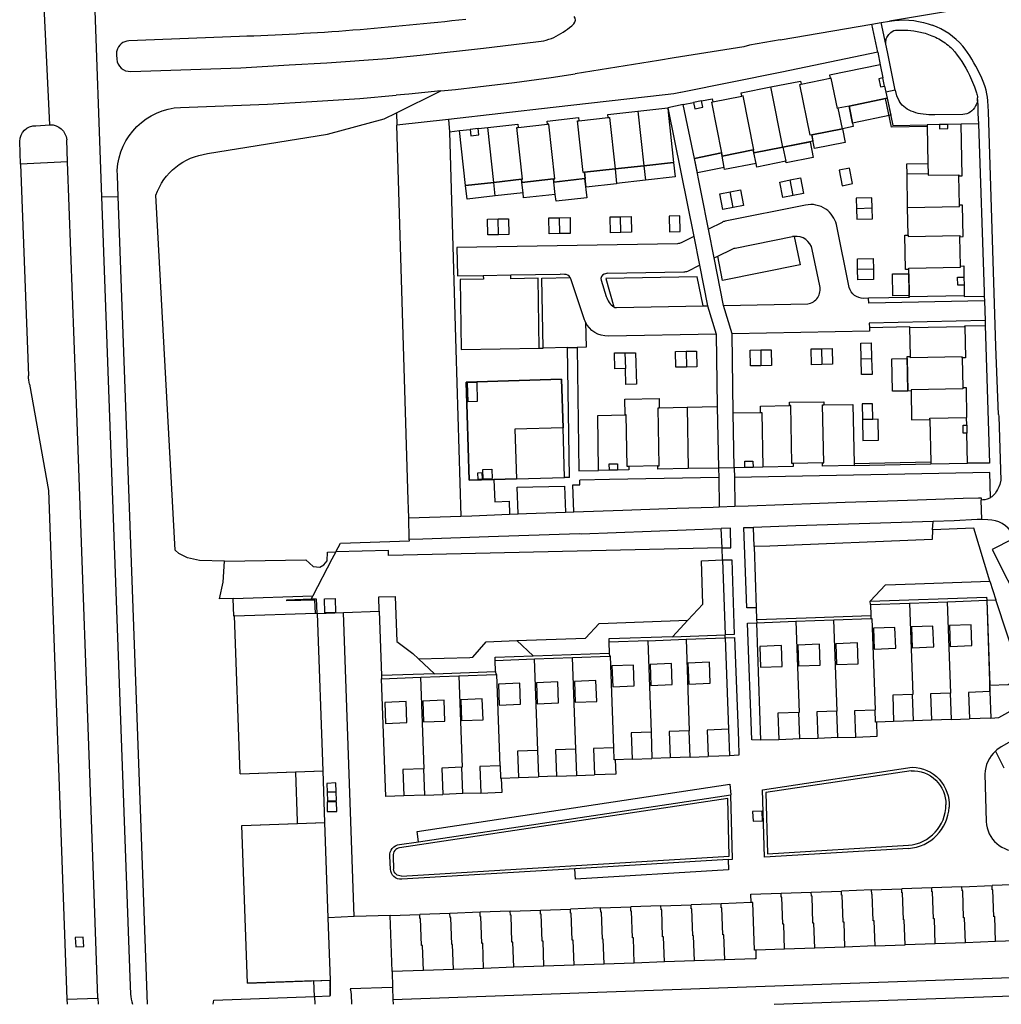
# Model space of a CAD drawing. Header units: metres. Extents: x 256351 to 256908, y 533292 to 533854.
# Tile 4 of 15: x 256537 to 256724, y 533293 to 533480. Entities that reach past the tile are written whole.
import ezdxf

# ---------------------------------------------------------------- set-up
doc = ezdxf.new("R2010")
doc.units = ezdxf.units.M
doc.header["$LTSCALE"] = 0.5
for name, color, linetype in [('G_BAGPAND', 1, 'Continuous'), ('G_BTD', 84, 'Continuous'), ('G_GBIP1', 8, 'Continuous'), ('G_OBW', 30, 'Continuous'), ('G_OTD', 8, 'Continuous'), ('G_OWG', 9, 'Continuous'), ('G_PND', 1, 'Continuous'), ('G_SHD', 12, 'Continuous'), ('G_WGD', 8, 'Continuous'), ('L_SHD', 12, 'RASTER')]:
    doc.layers.add(name, color=color, linetype=linetype)
doc.linetypes.add('RASTER', pattern='A,4,-1,[4,TOPOCAD.SHX,S=0.5,R=0,X=-0.5,Y=0],-1', length=6)

msp = doc.modelspace()

# ---------------------------------------------------------------- linework, layer by layer
at = {"layer": 'G_BAGPAND'}
for points in [[(256701.505, 533467.12), (256701.186, 533468.645)], [(256666.774, 533464.294), (256665.253, 533463.988)], [(256713.48, 533459.85), (256711.911, 533459.821)], [(256624.408, 533459.043), (256622.877, 533458.875)], [(256716.556, 533430.891), (256716.585, 533429.344)], [(256631.654, 533392.617), (256627.395, 533392.485), (256622.689, 533392.34), (256622.116, 533410.969), (256640.238, 533411.524), (256640.535, 533402.268)], [(256717.085, 533402.814), (256717.113, 533401.276)], [(256676.547, 533394.781), (256674.997, 533394.751)], [(256650.855, 533394.286), (256649.305, 533394.256)], [(256720.872, 533369.571), (256721.489, 533352.247)], [(256579.237, 533336.687), (256594.985, 533337.247)], [(256579.582, 533326.875), (256595.328, 533327.427)], [(256580.662, 533296.972), (256596.247, 533297.518)]]:
    msp.add_lwpolyline(points, dxfattribs=at)
at = {"layer": 'G_BTD'}
for points in [[(256573.046, 533454.299), (256595.822, 533457.978), (256606.597, 533460.883), (256608.916, 533462.03)], [(256611.12, 533388.577), (256608.986, 533459.705)], [(256618.975, 533458.45), (256620.186, 533417.121)], [(256576.293, 533376.994), (256571.554, 533377.148), (256569.236, 533377.612), (256567.635, 533378.434), (256566.945, 533379.102), (256563.239, 533446.423)], [(256620.186, 533417.121), (256621.111, 533385.537)], [(256636.001, 533417.428), (256636.718, 533417.413)], [(256611.169, 533386.94), (256611.12, 533388.577)], [(256611.22, 533385.24), (256611.169, 533386.94)], [(256670.657, 533379.518), (256670.526, 533383.179)], [(256676.729, 533379.756), (256676.601, 533383.403)], [(256710.61, 533382.931), (256710.69, 533384.542)], [(256721.434, 533373.224), (256718.43, 533383.257), (256710.61, 533382.931)], [(256710.61, 533382.931), (256710.519, 533381.078), (256679.738, 533379.873), (256676.729, 533379.756)], [(256597.408, 533378.773), (256598.273, 533380.412), (256611.352, 533380.853), (256611.343, 533381.153)], [(256670.657, 533379.518), (256607.415, 533378.062), (256607.393, 533379.003), (256597.408, 533378.773)], [(256676.729, 533379.756), (256677.137, 533368.174)], [(256576.293, 533376.994), (256591.684, 533377.273), (256593.095, 533376.004), (256594.372, 533375.844), (256595.11, 533376.298), (256595.735, 533377.037), (256595.798, 533378.736), (256597.408, 533378.773)], [(256597.408, 533378.773), (256596.665, 533377.366), (256593.012, 533370.446)], [(256577.909, 533369.913), (256575.347, 533369.823), (256576.03, 533373.042), (256576.293, 533376.994)], [(256664.169, 533365.778), (256667.043, 533368.865), (256666.75, 533377.051), (256670.739, 533377.22)], [(256670.739, 533377.22), (256671.247, 533363.029)], [(256698.774, 533369.414), (256701.665, 533372.519), (256707.312, 533372.72), (256721.434, 533373.224)], [(256721.434, 533373.224), (256722.607, 533369.663), (256722.616, 533369.634)], [(256577.909, 533369.913), (256593.012, 533370.446)], [(256593.012, 533370.446), (256592.691, 533369.839)], [(256605.609, 533367.543), (256605.557, 533370.203), (256608.655, 533370.314), (256608.96, 533361.778), (256611.981, 533359.514), (256613.101, 533358.471)], [(256698.774, 533369.414), (256720.85, 533370.201), (256720.872, 533369.571)], [(256578.189, 533366.598), (256578.028, 533366.592), (256577.909, 533369.913)], [(256698.808, 533368.793), (256698.774, 533369.414)], [(256720.872, 533369.571), (256722.616, 533369.634)], [(256721.446, 533353.45), (256724.945, 533353.575), (256727.379, 533355.154), (256726.83, 533356.84), (256722.616, 533369.634)], [(256677.216, 533365.943), (256686.616, 533366.278), (256698.882, 533366.715)], [(256631.76, 533361.921), (256644.773, 533362.385), (256647.376, 533365.18), (256664.169, 533365.778)], [(256664.169, 533365.778), (256661.278, 533362.673)], [(256661.278, 533362.673), (256649.178, 533362.242), (256649.199, 533361.648)], [(256661.278, 533362.673), (256671.247, 533363.029)], [(256613.101, 533358.471), (256622.835, 533358.748), (256623.402, 533358.764), (256625.905, 533361.713), (256631.76, 533361.921)], [(256631.76, 533361.921), (256634.865, 533359.03)], [(256627.649, 533358.176), (256627.628, 533358.772), (256634.865, 533359.03)], [(256634.865, 533359.03), (256649.269, 533359.543)], [(256613.101, 533358.471), (256616.12, 533355.659)], [(256616.12, 533355.659), (256606.047, 533355.301)], [(256616.12, 533355.659), (256627.711, 533356.073)], [(256721.489, 533352.247), (256721.664, 533347.239)], [(256671.888, 533345.103), (256672.067, 533340.102)], [(256722.548, 533340.982), (256724.152, 533337.818)], [(256590.157, 533327.246), (256590.14, 533327.706), (256589.813, 533336.909), (256589.807, 533337.063)], [(256608.069, 533299.141), (256608.168, 533296.159)], [(256593.328, 533294.432), (256593.223, 533297.412)], [(256593.328, 533294.432), (256596.33, 533294.54), (256596.402, 533297.523)], [(256608.244, 533293.874), (256677.058, 533296.33), (256734.446, 533298.376)], [(256680.566, 533292.946), (256741.862, 533295.131), (256742.061, 533298.641)], [(256608.168, 533296.159), (256600.1, 533295.872), (256600.19, 533295.709), (256600.319, 533294.807), (256600.385, 533292.946)], [(256608.168, 533296.159), (256608.244, 533293.874)], [(256574.123, 533292.946), (256574.27, 533293.75), (256593.328, 533294.432)], [(256593.328, 533294.432), (256593.403, 533292.946)], [(256608.244, 533293.874), (256608.286, 533292.946)]]:
    msp.add_lwpolyline(points, dxfattribs=at)
msp.add_lwpolyline([(256563.239, 533446.423, -0.2799881), (256573.046, 533454.299)], format="xyb", dxfattribs=at)
at = {"layer": 'G_GBIP1'}
for points in [[(256694.754, 533463.33), (256701.982, 533464.841), (256702.657, 533461.613), (256695.429, 533460.102), (256694.754, 533463.33)], [(256687.681, 533457.85), (256693.511, 533459.015), (256694.026, 533456.44), (256688.195, 533455.275), (256687.681, 533457.85)], [(256682.224, 533455.536), (256687.361, 533456.564), (256687.964, 533453.551), (256682.827, 533452.523), (256682.764, 533452.839)], [(256665.454, 533453.402), (256670.543, 533454.42)], [(256670.543, 533454.42), (256670.661, 533453.833)], [(256670.661, 533453.833), (256676.592, 533455.02), (256676.71, 533454.433)], [(256676.71, 533454.433), (256682.224, 533455.536)], [(256677.116, 533452.402), (256676.71, 533454.433)], [(256682.224, 533455.536), (256682.764, 533452.839)], [(256655.827, 533451.986), (256661.483, 533452.606), (256661.779, 533449.909), (256656.123, 533449.289)], [(256671.06, 533451.697), (256665.998, 533450.685), (256665.454, 533453.402)], [(256671.06, 533451.697), (256670.661, 533453.833)], [(256677.116, 533452.402), (256671.138, 533451.284), (256671.06, 533451.697)], [(256682.764, 533452.839), (256677.25, 533451.736), (256677.116, 533452.402)], [(256644.553, 533450.751), (256650.36, 533451.387)], [(256650.66, 533448.645), (256650.666, 533448.596), (256644.859, 533447.96), (256644.553, 533450.751)], [(256650.36, 533451.387), (256655.827, 533451.986)], [(256650.36, 533451.387), (256650.66, 533448.645)], [(256655.827, 533451.986), (256656.123, 533449.289)], [(256627.654, 533446.268), (256622.288, 533445.681), (256622.005, 533448.26), (256627.371, 533448.848)], [(256627.371, 533448.848), (256632.63, 533449.424), (256632.695, 533448.828)], [(256627.654, 533446.268), (256627.371, 533448.848)], [(256632.695, 533448.828), (256638.712, 533449.488), (256638.775, 533448.912)], [(256632.913, 533446.844), (256632.695, 533448.828)], [(256638.775, 533448.912), (256644.6, 533449.55), (256645, 533445.898), (256639.175, 533445.26), (256639.031, 533446.573)], [(256639.031, 533446.573), (256638.775, 533448.912)], [(256656.123, 533449.289), (256656.127, 533449.244), (256650.66, 533448.645)], [(256632.913, 533446.844), (256627.654, 533446.268)], [(256639.031, 533446.573), (256633.015, 533445.913), (256632.913, 533446.844)], [(256706.099, 533431.528), (256706.171, 533427.379), (256703.074, 533427.325), (256703.003, 533431.474), (256706.099, 533431.528)], [(256705.914, 533409.268), (256702.981, 533409.215), (256702.869, 533415.385), (256705.802, 533415.439), (256705.914, 533409.268)]]:
    msp.add_lwpolyline(points, dxfattribs=at)
at = {"layer": 'G_OBW'}
msp.add_lwpolyline([(256597.262, 533369.946), (256597.357, 533367.278), (256595.328, 533367.206), (256595.234, 533369.874), (256597.262, 533369.946)], dxfattribs=at)
at = {"layer": 'G_OTD'}
msp.add_lwpolyline([(256640.535, 533402.268), (256640.238, 533411.524), (256622.116, 533410.969), (256622.689, 533392.34), (256627.395, 533392.485)], dxfattribs=at)
at = {"layer": 'G_OWG'}
for points in [[(256608.916, 533462.03), (256617.339, 533466.193)], [(256608.916, 533462.03), (256608.986, 533459.705)], [(256618.748, 533460.798), (256608.986, 533459.705)], [(256546.503, 533452.731), (256537.588, 533452.268)], [(256549.478, 533305.696), (256547.96, 533305.608), (256548.109, 533303.821), (256549.6, 533303.901), (256549.478, 533305.696)], [(256546.397, 533293.942), (256552.276, 533294.123)]]:
    msp.add_lwpolyline(points, dxfattribs=at)
at = {"layer": 'G_PND'}
for points in [[(256700.671, 533471.11), (256691.045, 533469.169), (256691.162, 533468.59)], [(256700.671, 533471.11), (256701.186, 533468.645)], [(256679.931, 533466.938), (256685.548, 533468.07), (256685.667, 533467.482)], [(256687.681, 533457.85), (256687.391, 533457.791), (256685.451, 533467.438), (256685.667, 533467.482)], [(256685.667, 533467.482), (256691.162, 533468.59)], [(256692.699, 533462.9), (256692.537, 533462.867), (256691.377, 533468.633), (256691.162, 533468.59)], [(256701.186, 533468.645), (256700.433, 533468.488), (256700.752, 533466.962), (256701.505, 533467.12)], [(256674.433, 533465.206), (256674.312, 533465.804), (256679.931, 533466.938)], [(256682.224, 533455.536), (256679.931, 533466.938)], [(256701.505, 533467.12), (256701.752, 533465.942)], [(256701.752, 533465.942), (256701.982, 533464.841)], [(256663.281, 533463.59), (256665.253, 533463.988)], [(256665.454, 533453.402), (256663.281, 533463.59)], [(256665.253, 533463.988), (256665.491, 533462.81), (256667.012, 533463.117), (256666.774, 533464.294)], [(256666.774, 533464.294), (256668.815, 533464.706), (256668.938, 533464.098)], [(256670.543, 533454.42), (256670.655, 533454.443), (256668.722, 533464.054), (256668.938, 533464.098)], [(256668.938, 533464.098), (256674.433, 533465.206)], [(256676.592, 533455.02), (256676.702, 533455.042), (256674.649, 533465.249), (256674.433, 533465.206)], [(256701.664, 533464.775), (256694.754, 533463.33)], [(256701.982, 533464.841), (256701.664, 533464.775)], [(256649.079, 533461.149), (256649.015, 533461.736), (256654.691, 533462.359)], [(256654.691, 533462.359), (256660.388, 533462.985)], [(256654.691, 533462.359), (256655.827, 533451.986)], [(256660.475, 533462.16), (256661.483, 533452.606), (256655.827, 533451.986)], [(256660.388, 533462.985), (256660.475, 533462.16)], [(256694.754, 533463.33), (256692.699, 533462.9)], [(256693.511, 533459.016), (256692.699, 533462.9)], [(256694.754, 533463.33), (256695.57, 533459.428), (256693.511, 533459.016)], [(256626.223, 533459.242), (256631.944, 533459.871), (256632.011, 533459.264)], [(256632.011, 533459.264), (256637.578, 533459.876)], [(256637.578, 533459.876), (256637.511, 533460.482), (256643.446, 533461.134), (256643.512, 533460.538)], [(256638.712, 533449.488), (256638.921, 533449.511), (256637.783, 533459.898), (256637.578, 533459.876)], [(256644.553, 533450.751), (256644.324, 533450.726), (256643.252, 533460.509), (256643.512, 533460.538)], [(256643.512, 533460.538), (256649.079, 533461.149)], [(256649.079, 533461.149), (256649.288, 533461.172), (256650.36, 533451.387)], [(256711.911, 533459.821), (256709.601, 533459.777)], [(256709.601, 533459.777), (256709.607, 533459.457)], [(256711.911, 533459.821), (256711.926, 533459.031), (256713.495, 533459.061), (256713.48, 533459.85)], [(256716.01, 533459.898), (256713.48, 533459.85)], [(256715.586, 533450.084), (256716.195, 533450.096), (256716.01, 533459.898)], [(256620.869, 533458.654), (256622.877, 533458.875)], [(256627.371, 533448.848), (256622.005, 533448.26), (256620.869, 533458.654)], [(256622.877, 533458.875), (256623.007, 533457.692), (256624.538, 533457.86), (256624.408, 533459.043)], [(256624.408, 533459.043), (256626.223, 533459.242)], [(256627.371, 533448.848), (256626.223, 533459.242)], [(256632.63, 533449.424), (256632.838, 533449.447), (256631.757, 533459.236), (256632.011, 533459.264)], [(256687.681, 533457.85), (256687.916, 533456.675), (256682.224, 533455.536)], [(256693.511, 533459.016), (256687.681, 533457.85)], [(256709.607, 533459.457), (256709.727, 533452.435)], [(256670.543, 533454.42), (256665.454, 533453.402)], [(256676.592, 533455.02), (256670.661, 533453.833), (256670.543, 533454.42)], [(256682.224, 533455.536), (256676.71, 533454.433), (256676.592, 533455.02)], [(256705.766, 533450.373), (256705.731, 533452.366), (256709.727, 533452.435)], [(256709.727, 533452.435), (256709.762, 533450.441)], [(256644.553, 533450.751), (256644.684, 533449.559), (256638.775, 533448.912), (256638.712, 533449.488)], [(256650.36, 533451.387), (256644.553, 533450.751)], [(256655.827, 533451.986), (256650.36, 533451.387)], [(256693.445, 533448.211), (256695.414, 533448.607), (256694.822, 533451.548), (256692.853, 533451.152), (256693.445, 533448.211)], [(256709.762, 533450.441), (256705.766, 533450.373)], [(256705.873, 533444.106), (256705.766, 533450.373)], [(256709.762, 533450.441), (256709.766, 533450.204), (256715.582, 533450.304), (256715.586, 533450.084)], [(256632.63, 533449.424), (256627.371, 533448.848)], [(256638.712, 533449.488), (256632.695, 533448.828), (256632.63, 533449.424)], [(256684.159, 533446.36), (256682.2, 533445.972), (256681.617, 533448.915), (256683.576, 533449.303)], [(256683.576, 533449.303), (256685.535, 533449.691), (256686.118, 533446.748), (256684.159, 533446.36)], [(256684.159, 533446.36), (256683.576, 533449.303)], [(256715.691, 533444.495), (256715.586, 533450.084)], [(256672.779, 533444.098), (256670.819, 533443.709), (256670.235, 533446.652), (256672.195, 533447.041)], [(256672.195, 533447.041), (256674.155, 533447.43), (256674.739, 533444.487), (256672.779, 533444.098)], [(256672.779, 533444.098), (256672.195, 533447.041)], [(256699.158, 533443.929), (256699.107, 533445.929), (256696.108, 533445.853), (256696.159, 533443.853)], [(256699.158, 533443.929), (256696.159, 533443.853)], [(256696.159, 533443.853), (256696.21, 533441.853), (256699.209, 533441.929), (256699.158, 533443.929)], [(256705.873, 533444.106), (256715.695, 533444.275), (256715.691, 533444.495)], [(256705.964, 533438.829), (256705.873, 533444.106)], [(256715.803, 533438.546), (256716.412, 533438.557), (256716.3, 533444.506), (256715.691, 533444.495)], [(256628.229, 533438.915), (256626.232, 533438.872), (256626.168, 533441.871), (256628.165, 533441.914)], [(256628.165, 533441.914), (256630.161, 533441.956), (256630.225, 533438.957), (256628.229, 533438.915)], [(256628.229, 533438.915), (256628.165, 533441.914)], [(256639.875, 533439.131), (256637.878, 533439.1), (256637.831, 533442.1), (256639.828, 533442.131)], [(256639.828, 533442.131), (256641.825, 533442.162), (256641.872, 533439.162), (256639.875, 533439.131)], [(256639.875, 533439.131), (256639.828, 533442.131)], [(256651.486, 533439.336), (256649.488, 533439.299), (256649.432, 533442.298), (256651.43, 533442.335)], [(256651.43, 533442.335), (256653.427, 533442.372), (256653.483, 533439.373), (256651.486, 533439.336)], [(256651.486, 533439.336), (256651.43, 533442.335)], [(256662.737, 533439.537), (256662.656, 533442.51), (256660.647, 533442.455), (256660.728, 533439.482), (256662.737, 533439.537)], [(256706.086, 533432.306), (256705.467, 533432.295), (256705.355, 533438.819), (256705.964, 533438.829)], [(256705.964, 533438.829), (256705.968, 533438.603), (256715.799, 533438.772), (256715.803, 533438.546)], [(256715.908, 533432.976), (256715.803, 533438.546)], [(256696.378, 533432.332), (256696.34, 533434.326), (256699.339, 533434.382), (256699.377, 533432.389)], [(256699.377, 533432.389), (256699.414, 533430.395), (256696.415, 533430.339), (256696.378, 533432.332)], [(256699.377, 533432.389), (256696.378, 533432.332)], [(256706.086, 533432.306), (256706.082, 533432.546), (256715.912, 533432.731), (256715.908, 533432.976)], [(256706.175, 533427.131), (256706.086, 533432.306)], [(256715.908, 533432.976), (256716.517, 533432.987), (256716.556, 533430.891)], [(256716.585, 533429.344), (256715.387, 533429.321), (256715.358, 533430.869), (256716.556, 533430.891)], [(256716.585, 533429.344), (256716.623, 533427.328)], [(256716.623, 533427.328), (256706.175, 533427.131)], [(256706.293, 533421.301), (256716.733, 533421.498)], [(256706.394, 533415.809), (256706.293, 533421.301)], [(256716.733, 533421.498), (256716.845, 533415.546), (256716.226, 533415.534)], [(256663.902, 533413.815), (256661.903, 533413.774), (256661.841, 533416.773), (256663.84, 533416.814)], [(256663.84, 533416.814), (256665.838, 533416.855), (256665.9, 533413.856), (256663.902, 533413.815)], [(256663.84, 533416.814), (256663.902, 533413.815)], [(256678.045, 533414.067), (256676.04, 533414.037), (256675.995, 533417.037), (256678, 533417.067)], [(256678, 533417.067), (256680.005, 533417.097), (256680.05, 533414.097), (256678.045, 533414.067)], [(256678, 533417.067), (256678.045, 533414.067)], [(256689.614, 533414.298), (256687.615, 533414.257), (256687.554, 533417.256), (256689.554, 533417.297)], [(256689.554, 533417.297), (256691.553, 533417.337), (256691.614, 533414.338), (256689.614, 533414.298)], [(256689.554, 533417.297), (256689.614, 533414.298)], [(256697.049, 533415.372), (256696.976, 533418.359), (256698.975, 533418.408), (256699.048, 533415.42)], [(256652.34, 533413.53), (256650.34, 533413.484), (256650.272, 533416.483), (256652.254, 533416.514)], [(256652.254, 533416.514), (256654.236, 533416.544), (256654.417, 533410.577), (256652.408, 533410.531), (256652.34, 533413.53)], [(256652.254, 533416.514), (256652.34, 533413.53)], [(256699.048, 533415.42), (256699.121, 533412.433), (256697.122, 533412.384), (256697.049, 533415.372)], [(256697.049, 533415.372), (256699.048, 533415.42)], [(256706.523, 533409.28), (256705.914, 533409.268), (256705.795, 533415.798), (256706.394, 533415.809)], [(256716.226, 533415.534), (256716.221, 533415.764), (256706.398, 533415.579), (256706.394, 533415.809)], [(256716.226, 533415.534), (256716.331, 533409.942)], [(256622.324, 533410.825), (256622.423, 533407.307), (256624.29, 533407.359), (256624.191, 533410.891), (256622.324, 533410.839), (256622.324, 533410.825)], [(256716.331, 533409.942), (256716.335, 533409.704), (256706.519, 533409.52), (256706.523, 533409.28)], [(256706.523, 533409.28), (256706.624, 533403.798), (256710.093, 533403.863)], [(256716.331, 533409.942), (256716.95, 533409.954), (256717.058, 533404.244)], [(256652.268, 533404.744), (256652.204, 533407.742), (256658.719, 533407.882), (256658.758, 533406.084)], [(256658.503, 533395.054), (256658.74, 533395.058), (256658.528, 533406.079), (256658.758, 533406.084)], [(256658.758, 533406.084), (256664.026, 533406.197)], [(256664.026, 533406.197), (256669.77, 533406.321)], [(256664.026, 533406.197), (256664.251, 533394.544)], [(256669.77, 533406.321), (256669.995, 533394.655)], [(256677.976, 533405.217), (256677.956, 533406.427), (256683.457, 533406.518)], [(256683.457, 533406.518), (256683.446, 533407.128), (256689.967, 533407.236), (256689.977, 533406.636)], [(256684.136, 533395.547), (256683.902, 533395.543), (256683.69, 533406.523), (256683.457, 533406.518)], [(256689.717, 533395.655), (256689.953, 533395.659), (256689.742, 533406.631), (256689.977, 533406.636)], [(256689.977, 533406.636), (256695.487, 533406.727), (256695.704, 533395.47)], [(256699.275, 533403.886), (256699.217, 533406.869), (256697.229, 533406.83), (256697.287, 533403.848)], [(256647.255, 533394.217), (256647.072, 533404.632), (256652.268, 533404.744)], [(256652.953, 533394.947), (256652.687, 533394.942), (256652.498, 533404.748), (256652.268, 533404.744)], [(256672.776, 533405.131), (256677.976, 533405.217)], [(256672.977, 533394.712), (256672.776, 533405.131)], [(256677.976, 533405.217), (256678.206, 533405.221), (256678.407, 533394.817)], [(256697.287, 533403.848), (256697.364, 533399.871), (256700.347, 533399.929), (256700.269, 533403.906), (256699.275, 533403.886)], [(256699.275, 533403.886), (256697.287, 533403.848)], [(256710.093, 533403.863), (256710.088, 533404.113), (256717.058, 533404.244)], [(256710.093, 533403.863), (256710.246, 533395.75)], [(256717.085, 533402.814), (256717.058, 533404.244)], [(256640.535, 533402.268), (256631.388, 533402.009), (256631.654, 533392.617)], [(256640.801, 533392.876), (256640.535, 533402.268)], [(256717.113, 533401.276), (256716.424, 533401.263), (256716.396, 533402.801), (256717.085, 533402.814)], [(256717.221, 533395.564), (256717.113, 533401.276)], [(256625.367, 533392.603), (256625.298, 533394.409), (256626.997, 533394.474), (256627.066, 533392.668)], [(256649.305, 533394.256), (256649.282, 533395.456), (256650.832, 533395.486), (256650.855, 533394.286)], [(256652.953, 533394.947), (256652.965, 533394.327), (256650.855, 533394.286)], [(256658.503, 533395.054), (256652.953, 533394.947)], [(256664.251, 533394.544), (256658.515, 533394.434), (256658.503, 533395.054)], [(256669.995, 533394.655), (256664.251, 533394.544)], [(256674.997, 533394.751), (256672.977, 533394.712)], [(256674.997, 533394.751), (256674.974, 533395.961), (256676.524, 533395.991), (256676.547, 533394.781)], [(256678.407, 533394.817), (256676.547, 533394.781)], [(256684.136, 533395.547), (256684.148, 533394.927), (256678.407, 533394.817)], [(256689.717, 533395.655), (256684.136, 533395.547)], [(256695.71, 533395.15), (256689.729, 533395.035), (256689.717, 533395.655)], [(256695.704, 533395.47), (256695.71, 533395.15)], [(256710.246, 533395.75), (256710.252, 533395.43)], [(256710.252, 533395.43), (256717.221, 533395.564)], [(256625.162, 533393.755), (256624.255, 533393.703), (256624.321, 533392.555), (256625.228, 533392.607), (256625.162, 533393.755)], [(256625.367, 533392.603), (256627.066, 533392.668)], [(256631.654, 533392.617), (256640.801, 533392.876)], [(256649.305, 533394.256), (256647.255, 533394.217)], [(256698.808, 533368.793), (256706.225, 533369.054)], [(256698.808, 533368.793), (256698.882, 533366.715)], [(256706.225, 533369.054), (256713.441, 533369.308)], [(256706.225, 533369.054), (256706.835, 533351.724), (256706.79, 533351.722)], [(256713.441, 533369.308), (256720.872, 533369.571)], [(256714.006, 533351.974), (256714.051, 533351.976), (256713.441, 533369.308)], [(256720.872, 533369.571), (256721.446, 533353.45)], [(256578.189, 533366.598), (256593.512, 533367.141)], [(256579.237, 533336.687), (256578.189, 533366.598)], [(256593.512, 533367.141), (256593.774, 533367.151)], [(256593.774, 533367.151), (256593.929, 533367.156), (256593.931, 533367.1)], [(256594.985, 533337.247), (256593.931, 533367.1)], [(256698.882, 533366.715), (256698.904, 533366.095)], [(256677.238, 533365.331), (256684.672, 533365.593)], [(256678.024, 533343.016), (256677.238, 533365.331)], [(256684.672, 533365.593), (256691.888, 533365.848)], [(256684.672, 533365.593), (256685.282, 533348.273), (256685.237, 533348.271)], [(256691.888, 533365.848), (256698.904, 533366.095)], [(256692.453, 533348.524), (256692.498, 533348.526), (256691.888, 533365.848)], [(256698.904, 533366.095), (256699.104, 533366.102), (256699.714, 533348.789)], [(256699.389, 533364.3), (256699.529, 533360.323), (256703.606, 533360.467), (256703.466, 533364.444), (256699.389, 533364.3)], [(256710.822, 533360.721), (256710.682, 533364.698), (256706.605, 533364.555), (256706.745, 533360.578), (256710.822, 533360.721)], [(256713.959, 533360.831), (256718.036, 533360.976), (256717.897, 533364.953), (256713.82, 533364.808), (256713.959, 533360.831)], [(256656.618, 533361.913), (256649.199, 533361.648)], [(256649.199, 533361.648), (256649.269, 533359.543)], [(256656.618, 533361.913), (256663.833, 533362.172)], [(256656.618, 533361.913), (256657.238, 533344.574), (256657.193, 533344.572)], [(256663.833, 533362.172), (256671.268, 533362.438)], [(256663.833, 533362.172), (256664.453, 533344.833), (256664.408, 533344.831)], [(256671.268, 533362.438), (256671.888, 533345.103)], [(256677.976, 533356.862), (256682.053, 533357.006), (256681.913, 533360.983), (256677.836, 533360.839), (256677.976, 533356.862)], [(256685.192, 533357.116), (256689.269, 533357.261), (256689.129, 533361.238), (256685.052, 533361.093), (256685.192, 533357.116)], [(256692.268, 533361.348), (256692.408, 533357.371), (256696.485, 533357.515), (256696.345, 533361.492), (256692.268, 533361.348)], [(256642.284, 533358.7), (256649.29, 533358.95)], [(256649.269, 533359.543), (256649.29, 533358.95)], [(256650.119, 533341.623), (256649.499, 533358.957), (256649.29, 533358.95)], [(256627.649, 533358.176), (256635.069, 533358.442)], [(256627.711, 533356.073), (256627.649, 533358.176)], [(256635.069, 533358.442), (256642.284, 533358.7)], [(256635.644, 533341.103), (256635.689, 533341.105), (256635.069, 533358.442)], [(256642.859, 533341.359), (256642.904, 533341.361), (256642.284, 533358.7)], [(256649.784, 533357.156), (256649.926, 533353.179), (256654.003, 533353.325), (256653.861, 533357.302), (256649.784, 533357.156)], [(256657.141, 533353.437), (256661.218, 533353.583), (256661.076, 533357.56), (256656.999, 533357.414), (256657.141, 533353.437)], [(256664.204, 533357.673), (256664.346, 533353.696), (256668.423, 533353.841), (256668.281, 533357.818), (256664.204, 533357.673)], [(256613.503, 533354.969), (256620.718, 533355.227)], [(256620.718, 533355.227), (256627.732, 533355.478)], [(256620.718, 533355.227), (256621.35, 533337.899), (256621.305, 533337.897)], [(256627.711, 533356.073), (256627.732, 533355.478)], [(256628.565, 533338.161), (256627.934, 533355.485), (256627.732, 533355.478)], [(256606.068, 533354.703), (256613.503, 533354.969)], [(256610.303, 533332.493), (256606.882, 533332.368), (256606.068, 533354.703)], [(256614.09, 533337.634), (256614.135, 533337.636), (256613.503, 533354.969)], [(256632.312, 533353.83), (256628.235, 533353.685), (256628.377, 533349.708), (256632.454, 533349.853), (256632.312, 533353.83)], [(256639.527, 533354.089), (256635.45, 533353.943), (256635.592, 533349.966), (256639.669, 533350.112), (256639.527, 533354.089)], [(256642.808, 533350.224), (256646.885, 533350.369), (256646.742, 533354.346), (256642.665, 533354.201), (256642.808, 533350.224)], [(256721.489, 533352.247), (256721.446, 533353.45)], [(256706.79, 533351.722), (256703.034, 533351.597), (256703.216, 533346.594)], [(256706.966, 533346.725), (256706.79, 533351.722)], [(256714.006, 533351.974), (256710.205, 533351.847), (256710.387, 533346.844)], [(256714.182, 533346.977), (256714.006, 533351.974)], [(256721.489, 533352.247), (256717.421, 533352.099), (256717.603, 533347.097)], [(256606.672, 533350.212), (256606.817, 533346.235), (256610.894, 533346.381), (256610.749, 533350.358), (256606.672, 533350.212)], [(256614.032, 533346.493), (256618.109, 533346.639), (256617.964, 533350.616), (256613.887, 533350.47), (256614.032, 533346.493)], [(256625.325, 533346.897), (256625.18, 533350.874), (256621.103, 533350.728), (256621.248, 533346.751), (256625.325, 533346.897)], [(256685.237, 533348.271), (256681.263, 533348.138), (256681.445, 533343.135)], [(256685.413, 533343.274), (256685.237, 533348.271)], [(256692.453, 533348.524), (256688.652, 533348.396), (256688.834, 533343.394)], [(256692.629, 533343.527), (256692.453, 533348.524)], [(256696.05, 533343.647), (256695.868, 533348.649), (256699.714, 533348.789)], [(256700.006, 533346.482), (256699.795, 533346.475), (256699.714, 533348.789)], [(256703.216, 533346.594), (256700.006, 533346.482)], [(256710.387, 533346.844), (256706.966, 533346.725)], [(256714.182, 533346.977), (256717.603, 533347.097)], [(256657.193, 533344.572), (256653.441, 533344.438), (256653.623, 533339.44)], [(256657.193, 533344.572), (256657.372, 533339.575)], [(256664.408, 533344.831), (256660.611, 533344.697), (256660.793, 533339.698)], [(256664.587, 533339.834), (256664.408, 533344.831)], [(256671.888, 533345.103), (256667.826, 533344.956), (256668.008, 533339.957)], [(256681.445, 533343.135), (256678.024, 533343.016)], [(256688.834, 533343.394), (256685.413, 533343.274)], [(256692.629, 533343.527), (256696.05, 533343.647)], [(256635.644, 533341.103), (256631.888, 533340.974), (256632.07, 533335.973)], [(256635.644, 533341.103), (256635.823, 533336.106)], [(256642.859, 533341.359), (256639.062, 533341.228), (256639.244, 533336.227)], [(256642.859, 533341.359), (256643.038, 533336.362)], [(256650.119, 533341.623), (256646.277, 533341.484), (256646.459, 533336.483)], [(256650.412, 533339.324), (256650.202, 533339.316), (256650.119, 533341.623)], [(256653.623, 533339.44), (256650.412, 533339.324)], [(256660.793, 533339.698), (256657.372, 533339.575)], [(256664.587, 533339.834), (256668.008, 533339.957)], [(256579.237, 533336.687), (256589.807, 533337.063)], [(256589.807, 533337.063), (256594.985, 533337.247)], [(256614.09, 533337.634), (256610.121, 533337.49), (256610.303, 533332.493)], [(256614.272, 533332.637), (256614.09, 533337.634)], [(256621.305, 533337.897), (256617.511, 533337.759), (256617.693, 533332.762)], [(256621.487, 533332.9), (256621.305, 533337.897)], [(256628.565, 533338.161), (256624.726, 533338.022), (256624.908, 533333.025)], [(256628.565, 533338.161), (256628.649, 533335.852), (256628.858, 533335.859)], [(256643.038, 533336.362), (256646.459, 533336.483)], [(256628.858, 533335.859), (256632.07, 533335.973)], [(256639.244, 533336.227), (256635.823, 533336.106)], [(256614.272, 533332.637), (256617.693, 533332.762)], [(256624.908, 533333.025), (256621.487, 533332.9)], [(256579.582, 533326.875), (256590.157, 533327.246)], [(256590.157, 533327.246), (256595.328, 533327.427)], [(256595.977, 533309.346), (256595.328, 533327.427)], [(256580.662, 533296.972), (256579.582, 533326.875)], [(256676.181, 533312.235), (256676.124, 533313.824), (256681.874, 533314.029)], [(256681.874, 533314.029), (256687.591, 533314.233)], [(256682.539, 533303.407), (256682.376, 533308.143), (256682.197, 533308.137), (256682.021, 533313.253), (256681.901, 533313.249), (256681.874, 533314.029)], [(256687.591, 533314.233), (256693.308, 533314.437)], [(256688.256, 533303.611), (256688.093, 533308.347), (256687.914, 533308.341), (256687.738, 533313.457), (256687.618, 533313.453), (256687.591, 533314.233)], [(256699.024, 533314.641), (256693.308, 533314.437)], [(256693.973, 533303.815), (256693.81, 533308.551), (256693.631, 533308.545), (256693.454, 533313.66), (256693.335, 533313.656), (256693.308, 533314.437)], [(256699.024, 533314.641), (256704.741, 533314.845)], [(256699.69, 533304.019), (256699.527, 533308.755), (256699.347, 533308.749), (256699.171, 533313.864), (256699.051, 533313.86), (256699.024, 533314.641)], [(256710.458, 533315.049), (256704.741, 533314.845)], [(256705.406, 533304.223), (256705.243, 533308.958), (256705.064, 533308.952), (256704.888, 533314.068), (256704.768, 533314.064), (256704.741, 533314.845)], [(256716.175, 533315.252), (256710.458, 533315.049)], [(256711.123, 533304.427), (256710.96, 533309.162), (256710.781, 533309.156), (256710.605, 533314.272), (256710.485, 533314.268), (256710.458, 533315.049)], [(256716.175, 533315.252), (256721.891, 533315.456)], [(256716.84, 533304.631), (256716.677, 533309.366), (256716.498, 533309.36), (256716.321, 533314.475), (256716.202, 533314.471), (256716.175, 533315.252)], [(256727.608, 533315.659), (256721.891, 533315.456)], [(256722.557, 533304.835), (256722.394, 533309.569), (256722.214, 533309.563), (256722.038, 533314.679), (256721.918, 533314.675), (256721.891, 533315.456)], [(256676.181, 533312.235), (256670.498, 533312.032)], [(256677.05, 533303.211), (256676.822, 533303.203), (256676.511, 533312.247), (256676.181, 533312.235)], [(256624.771, 533310.397), (256619.055, 533310.193)], [(256630.487, 533310.602), (256624.771, 533310.397)], [(256625.437, 533299.761), (256625.269, 533304.512), (256625.101, 533304.506), (256624.918, 533309.621), (256624.798, 533309.617), (256624.771, 533310.397)], [(256630.487, 533310.602), (256636.203, 533310.806)], [(256631.153, 533299.965), (256630.985, 533304.716), (256630.817, 533304.71), (256630.634, 533309.826), (256630.514, 533309.822), (256630.487, 533310.602)], [(256636.203, 533310.806), (256641.919, 533311.01)], [(256636.869, 533300.169), (256636.701, 533304.92), (256636.533, 533304.914), (256636.35, 533310.03), (256636.23, 533310.026), (256636.203, 533310.806)], [(256647.634, 533311.214), (256641.919, 533311.01)], [(256642.585, 533300.373), (256642.417, 533305.125), (256642.249, 533305.119), (256642.066, 533310.234), (256641.946, 533310.23), (256641.919, 533311.01)], [(256647.634, 533311.214), (256653.35, 533311.419)], [(256648.3, 533300.576), (256648.132, 533305.329), (256647.965, 533305.323), (256647.782, 533310.439), (256647.662, 533310.435), (256647.634, 533311.214)], [(256659.066, 533311.623), (256653.35, 533311.419)], [(256654.016, 533300.78), (256653.848, 533305.533), (256653.681, 533305.527), (256653.498, 533310.643), (256653.378, 533310.639), (256653.35, 533311.419)], [(256659.066, 533311.623), (256664.782, 533311.828)], [(256659.732, 533300.984), (256659.564, 533305.738), (256659.397, 533305.732), (256659.214, 533310.847), (256659.094, 533310.843), (256659.066, 533311.623)], [(256670.498, 533312.032), (256664.782, 533311.828)], [(256665.448, 533301.187), (256665.28, 533305.942), (256665.114, 533305.936), (256664.93, 533311.052), (256664.81, 533311.048), (256664.782, 533311.828)], [(256671.164, 533301.39), (256670.996, 533306.146), (256670.83, 533306.14), (256670.646, 533311.256), (256670.526, 533311.252), (256670.498, 533312.032)], [(256596.402, 533297.523), (256595.977, 533309.346)], [(256607.693, 533309.787), (256613.339, 533309.989)], [(256608.069, 533299.141), (256607.693, 533309.787)], [(256619.055, 533310.193), (256613.339, 533309.989)], [(256614.005, 533299.353), (256613.837, 533304.103), (256613.669, 533304.097), (256613.486, 533309.213), (256613.366, 533309.209), (256613.339, 533309.989)], [(256619.721, 533299.557), (256619.553, 533304.307), (256619.385, 533304.301), (256619.202, 533309.417), (256619.082, 533309.413), (256619.055, 533310.193)], [(256722.557, 533304.835), (256716.84, 533304.631)], [(256728.273, 533305.04), (256722.557, 533304.835)], [(256677.05, 533303.211), (256677.106, 533301.602), (256676.877, 533301.594), (256671.164, 533301.39)], [(256682.539, 533303.407), (256677.05, 533303.211)], [(256688.256, 533303.611), (256682.539, 533303.407)], [(256693.973, 533303.815), (256688.256, 533303.611)], [(256699.69, 533304.019), (256693.973, 533303.815)], [(256699.69, 533304.019), (256705.406, 533304.223)], [(256711.123, 533304.427), (256705.406, 533304.223)], [(256716.84, 533304.631), (256711.123, 533304.427)], [(256659.732, 533300.984), (256654.016, 533300.78)], [(256665.448, 533301.187), (256659.732, 533300.984)], [(256671.164, 533301.39), (256665.448, 533301.187)], [(256614.005, 533299.353), (256608.069, 533299.141)], [(256619.721, 533299.557), (256614.005, 533299.353)], [(256625.437, 533299.761), (256619.721, 533299.557)], [(256631.153, 533299.965), (256625.437, 533299.761)], [(256636.869, 533300.169), (256631.153, 533299.965)], [(256642.585, 533300.373), (256636.869, 533300.169)], [(256648.3, 533300.576), (256642.585, 533300.373)], [(256654.016, 533300.78), (256648.3, 533300.576)], [(256593.223, 533297.412), (256580.662, 533296.972)], [(256593.223, 533297.412), (256596.247, 533297.518)], [(256596.247, 533297.518), (256596.402, 533297.523)]]:
    msp.add_lwpolyline(points, dxfattribs=at)
at = {"layer": 'G_SHD'}
for points in [[(256709.607, 533459.457), (256702.803, 533459.329), (256701.664, 533464.775)], [(256701.982, 533464.841), (256703.062, 533459.654), (256709.601, 533459.777)], [(256710.246, 533395.75), (256695.704, 533395.47)], [(256695.71, 533395.15), (256710.252, 533395.43)], [(256593.512, 533367.141), (256593.425, 533369.616), (256588.115, 533369.443), (256588.106, 533369.676), (256592.691, 533369.839)], [(256592.691, 533369.839), (256593.677, 533369.874), (256593.774, 533367.151)]]:
    msp.add_lwpolyline(points, dxfattribs=at)
at = {"layer": 'G_WGD'}
for points in [[(256551.38, 533490.681), (256551.482, 533486.762), (256552.95, 533446.104)], [(256543.162, 533459.782), (256541.957, 533484.907)], [(256735.485, 533484.979), (256717.99, 533482), (256702.432, 533479.45)], [(256681.687, 533475.876), (256699.068, 533478.87)], [(256699.068, 533478.87), (256700.88, 533479.183)], [(256700.231, 533473.554), (256699.068, 533478.87)], [(256700.88, 533479.183), (256702.432, 533479.45)], [(256701.728, 533475.067), (256700.88, 533479.183)], [(256579.152, 533476.503), (256558.13, 533475.676)], [(256703.932, 533477.724), (256704.755, 533477.719)], [(256625.4, 533474.32), (256635.322, 533475.485)], [(256681.687, 533475.876), (256675.85, 533474.87), (256674.77, 533474.56)], [(256703.514, 533466.311), (256702.023, 533473.634), (256701.728, 533475.065), (256701.728, 533475.067)], [(256555.796, 533473.048), (256555.841, 533472.237)], [(256558.503, 533469.891), (256579.407, 533470.596), (256588.53, 533471.14), (256595.69, 533471.52), (256607.11, 533472.36), (256613.41, 533472.96), (256625.4, 533474.32)], [(256674.77, 533474.56), (256661.571, 533472.437)], [(256700.231, 533473.554), (256682.033, 533469.769), (256662.871, 533465.909)], [(256700.231, 533473.554), (256700.671, 533471.11)], [(256658.583, 533471.956), (256642.819, 533469.42)], [(256661.571, 533472.437), (256658.583, 533471.956)], [(256617.339, 533466.193), (256620.09, 533466.46), (256624.35, 533466.96), (256631.28, 533467.82), (256638.28, 533468.76), (256642.819, 533469.42)], [(256717.602, 533469.159), (256718.534, 533466.962), (256718.92, 533465.824)], [(256567.958, 533463.075), (256584.43, 533463.66), (256592.83, 533464.16), (256601.98, 533464.78), (256608.816, 533465.387)], [(256617.339, 533466.193), (256611.22, 533465.6), (256608.816, 533465.387)], [(256659.903, 533465.452), (256638.618, 533463.023), (256618.748, 533460.798)], [(256662.79, 533465.893), (256661.504, 533465.634), (256659.903, 533465.452)], [(256662.871, 533465.909), (256662.79, 533465.893)], [(256703.514, 533466.311), (256701.752, 533465.942)], [(256703.514, 533466.311), (256703.769, 533465.282), (256704.323, 533464.176)], [(256663.281, 533463.59), (256660.388, 533462.985)], [(256719.134, 533464.575), (256719.162, 533463.146), (256719.219, 533461.931), (256719.33, 533459.931)], [(256722.62, 533417.69), (256721.213, 533462.261), (256721.107, 533464.292)], [(256660.388, 533462.985), (256665.309, 533438.59)], [(256716.324, 533461.716), (256711.055, 533461.64)], [(256540.506, 533459.601), (256543.162, 533459.782)], [(256618.748, 533460.798), (256618.975, 533458.45)], [(256719.33, 533459.931), (256716.01, 533459.898)], [(256719.33, 533459.931), (256720.373, 533428.057), (256720.417, 533427.28)], [(256618.975, 533458.45), (256620.869, 533458.654)], [(256537.588, 533452.268), (256537.428, 533456.589)], [(256546.503, 533452.731), (256546.348, 533456.931)], [(256537.588, 533452.268), (256539.075, 533412.138)], [(256552.276, 533294.123), (256551.435, 533317.471), (256548.068, 533410.398), (256546.503, 533452.731)], [(256668.101, 533439.982), (256665.454, 533453.402)], [(256556.127, 533446.194), (256555.982, 533450.17), (256555.935, 533451.167)], [(256552.95, 533446.104), (256556.127, 533446.194)], [(256552.95, 533446.104), (256558.292, 533298.104), (256558.449, 533294.885)], [(256561.675, 533292.946), (256560.358, 533329.948), (256556.127, 533446.194)], [(256686.483, 533444.535), (256671.272, 533441.497)], [(256670.665, 533441.259), (256668.101, 533439.982)], [(256669.188, 533434.517), (256668.101, 533439.982)], [(256694.799, 533428.927), (256692.379, 533440.836)], [(256665.309, 533438.59), (256662.93, 533437.405)], [(256665.309, 533438.59), (256666.398, 533433.129)], [(256684.329, 533438.593), (256685.475, 533433.196), (256670.73, 533430.233), (256669.863, 533434.854)], [(256673.128, 533436.375), (256684.062, 533438.551)], [(256662.191, 533437.218), (256620.372, 533436.478), (256620.455, 533431.108), (256625.37, 533431.198)], [(256669.863, 533434.854), (256672.575, 533436.203)], [(256689.192, 533429.222), (256687.791, 533436.113)], [(256669.188, 533434.517), (256669.863, 533434.854)], [(256670.952, 533425.486), (256669.188, 533434.517)], [(256648.994, 533431.624), (256663.419, 533431.873)], [(256664.195, 533432.033), (256666.398, 533433.129)], [(256666.398, 533433.129), (256667.896, 533425.426)], [(256625.37, 533431.198), (256625.391, 533430.46), (256620.981, 533430.404), (256621.173, 533417.15)], [(256625.37, 533431.198), (256630.593, 533431.293)], [(256630.593, 533431.293), (256639.946, 533431.463)], [(256635.791, 533430.67), (256630.607, 533430.571), (256630.593, 533431.293)], [(256636.001, 533417.428), (256635.791, 533430.67)], [(256636.718, 533417.413), (256636.473, 533430.679), (256641.854, 533430.795)], [(256640.771, 533431.391), (256639.946, 533431.463)], [(256644.493, 533422.944), (256641.987, 533430.542)], [(256647.712, 533430.268), (256648.694, 533427.218)], [(256648.994, 533431.624), (256648.291, 533431.461)], [(256667.09, 533425.41), (256665.977, 533430.955), (256648.632, 533430.604), (256650.144, 533425.212)], [(256698.47, 533426.856), (256697.525, 533426.843)], [(256706.175, 533427.131), (256706.177, 533427.011), (256698.47, 533426.856)], [(256720.447, 533426.361), (256698.488, 533425.959), (256698.47, 533426.856)], [(256716.623, 533427.328), (256716.625, 533427.208), (256720.417, 533427.28)], [(256720.417, 533427.28), (256720.419, 533427.251)], [(256720.419, 533427.251), (256720.447, 533426.361)], [(256720.447, 533426.361), (256720.565, 533422.616)], [(256650.144, 533425.212), (256650.256, 533425.14)], [(256650.256, 533425.14), (256650.671, 533425.087), (256667.09, 533425.41)], [(256667.09, 533425.41), (256667.896, 533425.426)], [(256667.896, 533425.426), (256669.555, 533420.064)], [(256670.952, 533425.486), (256686.908, 533425.8)], [(256672.581, 533420.12), (256672.581, 533420.133), (256670.952, 533425.486)], [(256644.741, 533422.342), (256644.87, 533417.572), (256643.151, 533417.546)], [(256720.565, 533422.616), (256698.581, 533422.149), (256698.613, 533421.276)], [(256720.565, 533422.616), (256720.594, 533421.691)], [(256698.613, 533421.276), (256698.637, 533420.605), (256672.581, 533420.12)], [(256706.293, 533421.301), (256706.291, 533421.421), (256698.613, 533421.276)], [(256716.733, 533421.498), (256716.731, 533421.618), (256720.594, 533421.691)], [(256720.594, 533421.691), (256721.417, 533395.581), (256717.221, 533395.564)], [(256669.555, 533420.064), (256649.101, 533419.683)], [(256669.555, 533420.064), (256669.56, 533420.046), (256669.77, 533406.321)], [(256672.776, 533405.131), (256672.581, 533420.12)], [(256621.173, 533417.15), (256636.001, 533417.428)], [(256641.357, 533417.516), (256636.718, 533417.413)], [(256641.357, 533417.516), (256643.151, 533417.546)], [(256641.746, 533392.891), (256641.357, 533417.516)], [(256643.151, 533417.546), (256643.515, 533394.127), (256647.255, 533394.217)], [(256723.12, 533404.8), (256722.62, 533417.69)], [(256539.267, 533410.578), (256542.92, 533390.385), (256546.397, 533293.942)], [(256723.12, 533404.8), (256723.15, 533404.44), (256723.53, 533392.36), (256723.38, 533391.56), (256723.2, 533391.08), (256722.93, 533390.61), (256722.74, 533390.26), (256722.45, 533389.81), (256722.18, 533389.51), (256721.85, 533389.19), (256721.62, 533389.052)], [(256672.977, 533394.712), (256669.995, 533394.655)], [(256669.995, 533394.655), (256670.029, 533392.876)], [(256672.977, 533394.712), (256673.012, 533392.89)], [(256627.395, 533392.485), (256631.654, 533392.617)], [(256627.395, 533392.485), (256627.561, 533388.263), (256630.285, 533388.362), (256630.376, 533385.904)], [(256641.746, 533392.891), (256640.801, 533392.876)], [(256649.329, 533392.486), (256643.662, 533392.375)], [(256670.029, 533392.876), (256649.329, 533392.486)], [(256670.029, 533392.876), (256670.137, 533387.296)], [(256721.62, 533389.052), (256721.483, 533393.813), (256673.012, 533392.89)], [(256673.012, 533392.89), (256673.118, 533387.412)], [(256631.996, 533385.973), (256631.803, 533391.006), (256640.749, 533391.251), (256640.947, 533386.27)], [(256642.549, 533386.324), (256642.371, 533391.452), (256643.68, 533391.469), (256643.662, 533392.375)], [(256673.118, 533387.412), (256675.63, 533387.51), (256689.15, 533388.01), (256694.03, 533388.2), (256700.17, 533388.4), (256707.72, 533388.66), (256716.43, 533388.93), (256719.29, 533389.005)], [(256719.29, 533389.005), (256719.84, 533389.02), (256719.84, 533388.56)], [(256721.62, 533389.052), (256721.45, 533388.95), (256720.99, 533388.77), (256720.51, 533388.66), (256720.36, 533388.62), (256720.12, 533388.6), (256719.84, 533388.56)], [(256642.549, 533386.324), (256651.87, 533386.64), (256662.12, 533387.03), (256668.97, 533387.25), (256670.137, 533387.296)], [(256670.137, 533387.296), (256673.118, 533387.412)], [(256719.946, 533384.893), (256719.84, 533388.56)], [(256611.22, 533385.24), (256621.111, 533385.537)], [(256611.343, 533381.153), (256611.22, 533385.24)], [(256621.111, 533385.537), (256623.19, 533385.6), (256630.376, 533385.904)], [(256630.376, 533385.904), (256631.996, 533385.973)], [(256631.996, 533385.973), (256633.58, 533386.04), (256640.94, 533386.27), (256640.947, 533386.27)], [(256640.947, 533386.27), (256642.549, 533386.324)], [(256611.343, 533381.153), (256613.92, 533381.24), (256626.36, 533381.66), (256643.62, 533382.24), (256643.96, 533382.2), (256670.526, 533383.179)], [(256670.657, 533379.518), (256672.34, 533379.517), (256672.248, 533383.281), (256670.526, 533383.179)], [(256677.137, 533368.174), (256675.349, 533368.174), (256674.779, 533383.391), (256676.601, 533383.403)], [(256710.69, 533384.542), (256684.66, 533383.7), (256676.601, 533383.403)], [(256719.946, 533384.893), (256719.09, 533384.93), (256714.669, 533384.671), (256710.69, 533384.542)], [(256721.106, 533384.842), (256719.946, 533384.893)], [(256670.739, 533377.22), (256670.657, 533379.518)], [(256725.779, 533381.157), (256721.88, 533379.194), (256733.446, 533356.445)], [(256670.739, 533377.22), (256672.516, 533377.274), (256672.953, 533363.093), (256671.247, 533363.029)], [(256677.137, 533368.174), (256677.216, 533365.943)], [(256593.931, 533367.1), (256598.826, 533367.271)], [(256598.826, 533367.271), (256605.609, 533367.543)], [(256600.853, 533309.575), (256598.826, 533367.271)], [(256605.609, 533367.543), (256606.047, 533355.301)], [(256678.024, 533343.016), (256676.32, 533343.082), (256675.497, 533365.208), (256677.238, 533365.331)], [(256677.216, 533365.943), (256677.238, 533365.331)], [(256671.268, 533362.438), (256671.247, 533363.029)], [(256671.268, 533362.438), (256673.016, 533362.501), (256673.789, 533343.009), (256673.825, 533340.185), (256672.067, 533340.102)], [(256721.664, 533347.239), (256723.171, 533347.33), (256735.171, 533354.029), (256737.967, 533356.99), (256738.371, 533357.313)], [(256606.047, 533355.301), (256606.068, 533354.703)], [(256739.422, 533349.974), (256737.264, 533349.541), (256723.642, 533341.794)], [(256696.05, 533343.647), (256700.104, 533343.789), (256700.006, 533346.482)], [(256706.966, 533346.725), (256703.216, 533346.594)], [(256714.182, 533346.977), (256710.387, 533346.844)], [(256721.664, 533347.239), (256717.603, 533347.097)], [(256685.413, 533343.274), (256681.445, 533343.135)], [(256692.629, 533343.527), (256688.834, 533343.394)], [(256650.412, 533339.324), (256650.508, 533336.627), (256646.459, 533336.483)], [(256653.623, 533339.44), (256657.372, 533339.575)], [(256664.587, 533339.834), (256660.793, 533339.698)], [(256672.067, 533340.102), (256668.008, 533339.957)], [(256595.328, 533327.427), (256594.985, 533337.247)], [(256706.054, 533322.51), (256678.696, 533320.834), (256678.355, 533333.614), (256706.756, 533337.916)], [(256706.52, 533337.248), (256678.968, 533333.093), (256679.299, 533321.49), (256706.02, 533323.112)], [(256720.491, 533336.606), (256720.783, 533327.593)], [(256597.382, 533334.924), (256595.718, 533334.856), (256595.786, 533333.201), (256597.45, 533333.269), (256597.382, 533334.924)], [(256613.105, 533323.793), (256612.835, 533325.752), (256672.151, 533334.684), (256672.33, 533332.709)], [(256624.908, 533333.025), (256628.953, 533333.172), (256628.858, 533335.859)], [(256632.07, 533335.973), (256635.823, 533336.106)], [(256639.244, 533336.227), (256643.038, 533336.362)], [(256595.785, 533333.188), (256595.837, 533331.536), (256597.514, 533331.589), (256597.462, 533333.241), (256595.785, 533333.188)], [(256613.105, 533323.793), (256672.33, 533332.709)], [(256621.487, 533332.9), (256617.693, 533332.762)], [(256671.824, 533320.411), (256672.657, 533320.463), (256672.33, 533332.709)], [(256595.776, 533329.485), (256597.572, 533329.536), (256597.54, 533331.371), (256595.749, 533331.322), (256595.776, 533329.485)], [(256609.83, 533317.27), (256672.045, 533321.048), (256671.74, 533331.989), (256609.506, 533322.644)], [(256614.272, 533332.637), (256610.303, 533332.493)], [(256676.457, 533329.5), (256676.541, 533327.679), (256678.363, 533327.76), (256678.281, 533329.578), (256676.457, 533329.5)], [(256609.462, 533323.261), (256613.105, 533323.793)], [(256607.785, 533318.592), (256607.65, 533321.019)], [(256608.27, 533321.069), (256608.366, 533318.603)], [(256671.824, 533320.411), (256671.865, 533318.462), (256642.837, 533316.691), (256642.735, 533318.656)], [(256671.824, 533320.411), (256642.735, 533318.656)], [(256642.735, 533318.656), (256609.89, 533316.675)], [(256600.853, 533309.575), (256595.977, 533309.346)], [(256607.693, 533309.787), (256600.853, 533309.575)], [(256546.397, 533293.942), (256546.433, 533292.946)], [(256552.276, 533294.123), (256552.318, 533292.946)]]:
    msp.add_lwpolyline(points, dxfattribs=at)
for points in [[(256642.522, 533478.905, 0.4070956), (256642.625, 533480.322)], [(256622.078, 533479.755, -0.0079317), (256600.65, 533477.687)], [(256639.215, 533476.574, 0.0674059), (256642.522, 533478.905)], [(256702.432, 533479.45, -0.1132861), (256709.749, 533478.939)], [(256709.749, 533478.939, -0.0122541), (256710.533, 533478.679)], [(256716.335, 533474.694, 0.1315019), (256710.533, 533478.679)], [(256600.65, 533477.687, -0.0110731), (256579.152, 533476.503)], [(256635.322, 533475.485, 0.0983717), (256639.215, 533476.574)], [(256701.772, 533475.886, -0.0600382), (256702.028, 533476.49)], [(256702.028, 533476.49, -0.0912398), (256702.69, 533477.263)], [(256702.69, 533477.263, -0.2051466), (256703.932, 533477.724)], [(256704.755, 533477.719, -0.0375398), (256707.047, 533477.577)], [(256707.047, 533477.577, -0.0473661), (256709.492, 533477.031)], [(256709.492, 533477.031, -0.0570275), (256712.075, 533475.868)], [(256558.13, 533475.676, 0.3437923), (256555.861, 533473.806)], [(256701.728, 533475.067, -0.0781009), (256701.772, 533475.886)], [(256712.075, 533475.868, -0.0613589), (256714.322, 533474.154)], [(256719.486, 533469.509, 0.0630904), (256716.335, 533474.694)], [(256555.861, 533473.806, 0.0884329), (256555.796, 533473.048)], [(256714.322, 533474.154, -0.0721273), (256717.602, 533469.159)], [(256555.841, 533472.237, 0.4109414), (256558.503, 533469.891)], [(256721.107, 533464.292, 0.1025913), (256719.486, 533469.509)], [(256718.92, 533465.824, -0.0803249), (256719.128, 533464.88)], [(256706.954, 533462.205, -0.1795324), (256704.323, 533464.176)], [(256719.096, 533464.229, -0.0679134), (256718.755, 533463.332)], [(256719.096, 533464.229, 0.0348656), (256719.134, 533464.575)], [(256719.134, 533464.575, 0.032821), (256719.128, 533464.88)], [(256555.935, 533451.167, -0.3828085), (256567.958, 533463.075)], [(256708.795, 533461.769, -0.0596214), (256706.954, 533462.205)], [(256711.055, 533461.64, -0.0482253), (256708.795, 533461.769)], [(256718.755, 533463.332, -0.2749626), (256716.324, 533461.716)], [(256543.162, 533459.782, -0.3972226), (256546.348, 533456.931)], [(256537.428, 533456.589, -0.4130918), (256540.506, 533459.601)], [(256690.331, 533443.763, 0.2052732), (256686.483, 533444.535)], [(256691.65, 533442.464, 0.0901419), (256690.331, 533443.763)], [(256671.272, 533441.497, 0.0752224), (256670.665, 533441.259)], [(256692.379, 533440.836, 0.0913546), (256691.65, 533442.464)], [(256662.93, 533437.405, -0.0932368), (256662.191, 533437.218)], [(256684.329, 533438.593, 0.0225469), (256684.062, 533438.551)], [(256687.791, 533436.113, 0.3853857), (256684.329, 533438.593)], [(256672.575, 533436.203, -0.0759187), (256673.128, 533436.375)], [(256663.419, 533431.873, 0.1054544), (256664.195, 533432.033)], [(256641.854, 533430.795, 0.2435352), (256640.771, 533431.391)], [(256641.987, 533430.542, 0.0515648), (256641.854, 533430.795)], [(256648.291, 533431.461, 0.3632234), (256647.712, 533430.268)], [(256686.908, 533425.8, 0.4465452), (256689.192, 533429.222)], [(256697.525, 533426.843, -0.3413401), (256694.799, 533428.927)], [(256648.694, 533427.218, 0.1794092), (256650.144, 533425.212)], [(256644.741, 533422.342, -0.0330928), (256644.493, 533422.944)], [(256649.101, 533419.683, -0.2896109), (256644.741, 533422.342)], [(256539.267, 533410.578, -0.0388027), (256539.075, 533412.138)], [(256725.801, 533382.119, 0.2736679), (256721.106, 533384.842)], [(256722.548, 533340.982, 0.1957682), (256720.491, 533336.606)], [(256723.642, 533341.794, 0.0534382), (256722.548, 533340.982)], [(256706.52, 533337.248, -0.4333231), (256713.13, 533330.81)], [(256706.756, 533337.916, -0.427077), (256713.733, 533330.35)], [(256706.02, 533323.112, 0.3915441), (256713.13, 533330.81)], [(256706.054, 533322.51, 0.3785665), (256713.733, 533330.35)], [(256720.783, 533327.593, 0.2062209), (256722.77, 533323.427)], [(256722.77, 533323.427, 0.1900197), (256727.184, 533321.918)], [(256607.65, 533321.019, -0.4144453), (256609.462, 533323.261)], [(256609.506, 533322.644, 0.3923919), (256608.27, 533321.069)], [(256609.89, 533316.675, -0.4405739), (256607.785, 533318.592)], [(256609.83, 533317.27, -0.4158043), (256608.366, 533318.603)], [(256558.449, 533294.885, 0.0352554), (256558.828, 533292.946, 0.0352554)]]:
    msp.add_lwpolyline(points, format="xyb", dxfattribs=at)
at = {"layer": 'L_SHD'}
msp.add_lwpolyline([(256596.247, 533297.518), (256596.339, 533294.64)], dxfattribs=at)

doc.saveas('drawing.dxf')
